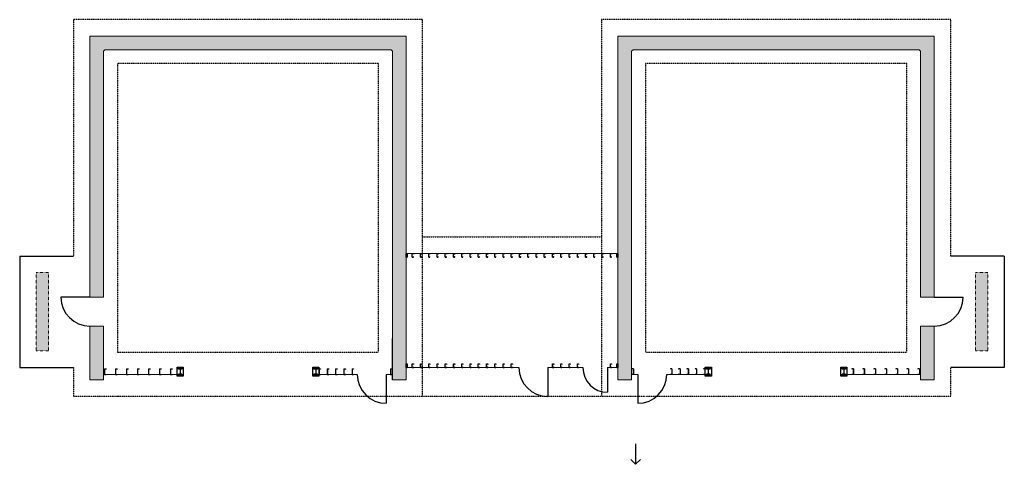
# Model space of a CAD drawing. Header units: inches. Extents: x 22382 to 26944, y -81 to 2184.
# Tile 2 of 2: x 25512 to 26944, y -81 to 566. Entities that reach past the tile are written whole.
import ezdxf

# ---------------------------------------------------------------- set-up
doc = ezdxf.new("R2010")
doc.units = ezdxf.units.IN
doc.header["$MEASUREMENT"] = 0
doc.linetypes.add('Dash', pattern=[0.25, 0.125, -0.125])
doc.linetypes.add('Hidden 1_8_', pattern=[0.1875, 0.125, -0.0625])
for name, color, linetype, lineweight in [('A-WALL-FULL-INTR', 3, 'Continuous', 13), ('FLOOR', 130, 'Hidden 1_8_', 25), ('SDTL', 6, 'Continuous', 25)]:
    doc.layers.add(name, color=color, linetype=linetype, lineweight=lineweight)

msp = doc.modelspace()

# ---------------------------------------------------------------- hatches: boundary and pattern name
at = {"layer": 'SDTL'}
h = msp.add_hatch(dxfattribs=at)
h.set_pattern_fill('AR-CONC', color=256, scale=2.5)
h.set_pattern_definition([(50, (3127.972, 0), (17.931505, -1.568803), [1.875, -20.625]), (355, (3127.972, 0), (-3.468783, 18.804803), [1.5, -16.5]), (100.451444, (3129.466, -0.13), (14.462721, 17.236), [1.593505, -17.528553]), (46.1842, (3127.972, 5), (26.681033, -4.137982), [2.8125, -30.9375]), (96.63564, (3130.195, 4.655), (23.36655, 24.352965), [2.39026, -26.292844]), (351.18416, (3127.972, 5), (23.36655, 24.352965), [2.25, -24.75]), (21, (3130.472, 3.75), (14.922676, -10.065472), [1.875, -20.625]), (326, (3130.472, 3.75), (6.082883, 18.128751), [1.5, -16.5]), (71.451445, (3131.716, 2.911), (21.00556, 8.063279), [1.593505, -17.528553]), (37.5, (3127.972, 0), (0.3039964, 8.3223463), [0, -16.3, 0, -16.75, 0, -16.5625]), (7.5, (3127.972, 0), (6.5767384, 9.8602928), [0, -9.55, 0, -15.925, 0, -6.3125]), (327.5, (3122.397, 0), (13.3455609, -0.5638718), [0, -6.25, 0, -19.5, 0, -25.875]), (317.5, (3119.897, 0), (14.579654, 2.5026246), [0, -8.125, 0, -12.95, 0, -18.375])])
h.paths.add_polyline_path([(25634, 120.3), (25614, 120.3), (25614, 42.3), (25634, 42.3)])
h.paths.add_polyline_path([(25614, 162.3), (25634, 162.3), (25634, 520.3), (25636, 522.3), (26052, 522.3), (26054, 520.3), (26054, 42.3), (26074, 42.3), (26074, 542.3), (25614, 542.3)])
h.paths.add_polyline_path([(26842, 120.3), (26822, 120.3), (26822, 42.3), (26842, 42.3)])
h.paths.add_polyline_path([(26822, 162.3), (26842, 162.3), (26842, 542.3), (26382, 542.3), (26382, 42.3), (26402, 42.3), (26402, 520.3), (26404, 522.3), (26820, 522.3), (26822, 520.3)])
h = msp.add_hatch(dxfattribs=at)
h.set_pattern_fill('AR-CONC', color=256, scale=2.5)
h.set_pattern_definition([(50, (0, 0), (17.9315046, -1.568803), [1.875, -20.625]), (355, (0, 0), (-3.468783, 18.804803), [1.5, -16.5]), (100.451444, (1.494, -0.13), (14.462721, 17.236), [1.593505, -17.528553]), (46.1842, (0, 5), (26.681033, -4.137982), [2.8125, -30.9375]), (96.63564, (2.223, 4.655), (23.366549, 24.352965), [2.390259, -26.292844]), (351.18416, (0, 5), (23.36655, 24.352965), [2.25, -24.75]), (21, (2.5, 3.75), (14.922676, -10.065472), [1.875, -20.625]), (326, (2.5, 3.75), (6.082883, 18.128751), [1.5, -16.5]), (71.451445, (3.744, 2.911), (21.005559, 8.063279), [1.593505, -17.528553]), (37.5, (0, 0), (0.3039964, 8.3223463), [0, -16.3, 0, -16.75, 0, -16.5625]), (7.5, (0, 0), (6.5767384, 9.8602928), [0, -9.55, 0, -15.925, 0, -6.3125]), (327.5, (-5.575, 0), (13.3455609, -0.5638718), [0, -6.25, 0, -19.5, 0, -25.875]), (317.5, (-8.075, 0), (14.579654, 2.5026246), [0, -8.125, 0, -12.95, 0, -18.375])])
h.paths.add_polyline_path([(25554, 198.3), (25536, 198.3), (25536, 84.3), (25554, 84.3)])
h.paths.add_polyline_path([(26920, 198.3), (26902, 198.3), (26902, 84.3), (26920, 84.3)])

# ---------------------------------------------------------------- linework, layer by layer
at = {"layer": 'A-WALL-FULL-INTR'}
for p, q in [((25614, 542.3), (25614, 162.3)), ((26074, 542.3), (25614, 542.3)), ((26074, 42.3), (26074, 542.3)), ((26382, 542.3), (26382, 42.3)), ((26842, 542.3), (26382, 542.3)), ((26842, 162.3), (26842, 542.3)), ((25636, 522.3), (25634, 520.3)), ((25634, 520.3), (25634, 162.3)), ((26052, 522.3), (25636, 522.3)), ((26052, 522.3), (26054, 520.3)), ((26054, 42.3), (26054, 520.3)), ((26404, 522.3), (26402, 520.3)), ((26402, 520.3), (26402, 42.3)), ((26820, 522.3), (26404, 522.3)), ((26820, 522.3), (26822, 520.3)), ((26822, 162.3), (26822, 520.3)), ((26074, 226), (26382, 226)), ((25634, 162.3), (25614, 162.3)), ((26822, 162.3), (26842, 162.3)), ((25614, 120.3), (25614, 42.3)), ((25634, 120.3), (25614, 120.3)), ((25634, 120.3), (25634, 42.3)), ((26822, 42.3), (26822, 120.3)), ((26822, 120.3), (26842, 120.3)), ((26842, 42.3), (26842, 120.3)), ((26074, 60), (26238, 60)), ((26280, 60), (26331, 60)), ((26367, 60), (26382, 60)), ((25634, 50), (25748, 50)), ((25940, 50), (26003, 50)), ((26045, 50), (26054, 50)), ((26411, 50), (26402, 50)), ((26516, 50), (26453, 50)), ((26822, 50), (26708, 50)), ((25614, 42.3), (25634, 42.3)), ((26054, 42.3), (26074, 42.3)), ((26382, 42.3), (26402, 42.3)), ((26842, 42.3), (26822, 42.3))]:
    msp.add_line(p, q, dxfattribs=at)
at = {"layer": 'A-WALL-FULL-INTR', "linetype": 'Dash'}
for p, q in [((25536, 198.3), (25536, 84.3)), ((25554, 198.3), (25536, 198.3)), ((25554, 198.3), (25554, 84.3)), ((26902, 198.3), (26902, 84.3)), ((26902, 198.3), (26920, 198.3)), ((26920, 198.3), (26920, 84.3)), ((25554, 84.3), (25536, 84.3)), ((26902, 84.3), (26920, 84.3))]:
    msp.add_line(p, q, dxfattribs=at)
at = {"layer": 'FLOOR'}
for p, q in [((25590, 566.3), (25590, 222.3)), ((26098, 566.3), (25590, 566.3)), ((26098, 18.3), (26098, 566.3)), ((26358, 566.3), (26358, 18.3)), ((26866, 566.3), (26358, 566.3)), ((26866, 222.3), (26866, 566.3)), ((25654, 502.3), (25654, 82.3)), ((26034, 502.3), (25654, 502.3)), ((26034, 82.3), (26034, 502.3)), ((26422, 502.3), (26422, 82.3)), ((26802, 502.3), (26422, 502.3)), ((26802, 82.3), (26802, 502.3)), ((26098, 250), (26358, 250)), ((25654, 82.3), (26034, 82.3)), ((26422, 82.3), (26802, 82.3)), ((25590, 60.3), (25590, 18.3)), ((26866, 18.3), (26866, 60.3)), ((25590, 18.3), (25654, 18.3)), ((25654, 18.3), (26034, 18.3)), ((26034, 18.3), (26358, 18.3)), ((26358, 18.3), (26422, 18.3)), ((26422, 18.3), (26802, 18.3)), ((26802, 18.3), (26866, 18.3))]:
    msp.add_line(p, q, dxfattribs=at)
at = {"layer": 'FLOOR', "linetype": 'Continuous'}
for p, q in [((25512, 222.3), (25512, 60.3)), ((25512, 222.3), (25590, 222.3)), ((26944, 222.3), (26866, 222.3)), ((26944, 222.3), (26944, 60.3)), ((25512, 60.3), (25590, 60.3)), ((26944, 60.3), (26866, 60.3))]:
    msp.add_line(p, q, dxfattribs=at)
at = {"layer": 'SDTL'}
for p, q in [((26074, 220.5), (26074, 226)), ((26074, 226), (26075.6, 226)), ((26074, 220.6), (26074, 225.9)), ((26074, 225.9), (26075.5, 225.9)), ((26074, 220.6), (26075.5, 220.6)), ((26074, 220.5), (26075.6, 220.5)), ((26075.5, 225.9), (26075.5, 220.6)), ((26075.6, 226), (26075.6, 220.5)), ((26083, 220.5), (26083, 226)), ((26083, 226), (26084.6, 226)), ((26083, 220.6), (26083, 225.9)), ((26083, 225.9), (26084.5, 225.9)), ((26083, 220.6), (26084.5, 220.6)), ((26083, 220.5), (26084.6, 220.5)), ((26084.5, 225.9), (26084.5, 225)), ((26084.5, 225), (26084.6, 225)), ((26084.5, 220.6), (26084.5, 221.5)), ((26084.5, 221.5), (26084.6, 221.5)), ((26084.6, 226), (26084.6, 225)), ((26084.6, 220.5), (26084.6, 221.5)), ((26095, 220.5), (26095, 226)), ((26095, 226), (26096.6, 226)), ((26095, 220.6), (26095, 225.9)), ((26095, 225.9), (26096.5, 225.9)), ((26095, 220.6), (26096.5, 220.6)), ((26095, 220.5), (26096.6, 220.5)), ((26096.5, 225.9), (26096.5, 225)), ((26096.5, 225), (26096.6, 225)), ((26096.5, 220.6), (26096.5, 221.5)), ((26096.5, 221.5), (26096.6, 221.5)), ((26096.6, 226), (26096.6, 225)), ((26096.6, 220.5), (26096.6, 221.5)), ((26107, 220.5), (26107, 226)), ((26107, 226), (26108.6, 226)), ((26107, 220.6), (26107, 225.9)), ((26107, 225.9), (26108.5, 225.9)), ((26107, 220.6), (26108.5, 220.6)), ((26107, 220.5), (26108.6, 220.5)), ((26108.5, 225.9), (26108.5, 225)), ((26108.5, 225), (26108.6, 225)), ((26108.5, 220.6), (26108.5, 221.5)), ((26108.5, 221.5), (26108.6, 221.5)), ((26108.6, 226), (26108.6, 225)), ((26108.6, 220.5), (26108.6, 221.5)), ((26119, 220.5), (26119, 226)), ((26119, 226), (26120.6, 226)), ((26119, 220.6), (26119, 225.9)), ((26119, 225.9), (26120.5, 225.9)), ((26119, 220.6), (26120.5, 220.6)), ((26119, 220.5), (26120.6, 220.5)), ((26120.5, 225.9), (26120.5, 225)), ((26120.5, 225), (26120.6, 225)), ((26120.5, 220.6), (26120.5, 221.5)), ((26120.5, 221.5), (26120.6, 221.5)), ((26120.6, 226), (26120.6, 225)), ((26120.6, 220.5), (26120.6, 221.5)), ((26131, 220.5), (26131, 226)), ((26131, 226), (26132.6, 226)), ((26131, 220.6), (26131, 225.9)), ((26131, 225.9), (26132.5, 225.9)), ((26131, 220.6), (26132.5, 220.6)), ((26131, 220.5), (26132.6, 220.5)), ((26132.5, 225.9), (26132.5, 225)), ((26132.5, 225), (26132.6, 225)), ((26132.5, 220.6), (26132.5, 221.5)), ((26132.5, 221.5), (26132.6, 221.5)), ((26132.6, 226), (26132.6, 225)), ((26132.6, 220.5), (26132.6, 221.5)), ((26143, 220.5), (26143, 226)), ((26143, 226), (26144.6, 226)), ((26143, 220.6), (26143, 225.9)), ((26143, 225.9), (26144.5, 225.9)), ((26143, 220.6), (26144.5, 220.6)), ((26143, 220.5), (26144.6, 220.5)), ((26144.5, 225.9), (26144.5, 225)), ((26144.5, 225), (26144.6, 225)), ((26144.5, 220.6), (26144.5, 221.5)), ((26144.5, 221.5), (26144.6, 221.5)), ((26144.6, 226), (26144.6, 225)), ((26144.6, 220.5), (26144.6, 221.5)), ((26155, 220.5), (26155, 226)), ((26155, 226), (26156.6, 226)), ((26155, 220.6), (26155, 225.9)), ((26155, 225.9), (26156.5, 225.9)), ((26155, 220.6), (26156.5, 220.6)), ((26155, 220.5), (26156.6, 220.5)), ((26156.5, 225.9), (26156.5, 225)), ((26156.5, 225), (26156.6, 225)), ((26156.5, 220.6), (26156.5, 221.5)), ((26156.5, 221.5), (26156.6, 221.5)), ((26156.6, 226), (26156.6, 225)), ((26156.6, 220.5), (26156.6, 221.5)), ((26167, 220.5), (26167, 226)), ((26167, 226), (26168.6, 226)), ((26167, 220.6), (26167, 225.9)), ((26167, 225.9), (26168.5, 225.9)), ((26167, 220.6), (26168.5, 220.6)), ((26167, 220.5), (26168.6, 220.5)), ((26168.5, 225.9), (26168.5, 225)), ((26168.5, 225), (26168.6, 225)), ((26168.5, 220.6), (26168.5, 221.5)), ((26168.5, 221.5), (26168.6, 221.5)), ((26168.6, 226), (26168.6, 225)), ((26168.6, 220.5), (26168.6, 221.5)), ((26179, 220.5), (26179, 226)), ((26179, 226), (26180.6, 226)), ((26179, 220.6), (26179, 225.9)), ((26179, 225.9), (26180.5, 225.9)), ((26179, 220.6), (26180.5, 220.6)), ((26179, 220.5), (26180.6, 220.5)), ((26180.5, 225.9), (26180.5, 225)), ((26180.5, 225), (26180.6, 225)), ((26180.5, 220.6), (26180.5, 221.5)), ((26180.5, 221.5), (26180.6, 221.5)), ((26180.6, 226), (26180.6, 225)), ((26180.6, 220.5), (26180.6, 221.5)), ((26191, 220.5), (26191, 226)), ((26191, 226), (26192.6, 226)), ((26191, 220.6), (26191, 225.9)), ((26191, 225.9), (26192.5, 225.9)), ((26191, 220.6), (26192.5, 220.6)), ((26191, 220.5), (26192.6, 220.5)), ((26192.5, 225.9), (26192.5, 225)), ((26192.5, 225), (26192.6, 225)), ((26192.5, 220.6), (26192.5, 221.5)), ((26192.5, 221.5), (26192.6, 221.5)), ((26192.6, 226), (26192.6, 225)), ((26192.6, 220.5), (26192.6, 221.5)), ((26203, 220.5), (26203, 226)), ((26203, 226), (26204.6, 226)), ((26203, 220.6), (26203, 225.9)), ((26203, 225.9), (26204.5, 225.9)), ((26203, 220.6), (26204.5, 220.6)), ((26203, 220.5), (26204.6, 220.5)), ((26204.5, 225.9), (26204.5, 225)), ((26204.5, 225), (26204.6, 225)), ((26204.5, 220.6), (26204.5, 221.5)), ((26204.5, 221.5), (26204.6, 221.5)), ((26204.6, 226), (26204.6, 225)), ((26204.6, 220.5), (26204.6, 221.5)), ((26215, 220.5), (26215, 226)), ((26215, 226), (26216.6, 226)), ((26215, 220.6), (26215, 225.9)), ((26215, 225.9), (26216.5, 225.9)), ((26215, 220.6), (26216.5, 220.6)), ((26215, 220.5), (26216.6, 220.5)), ((26216.5, 225.9), (26216.5, 225)), ((26216.5, 225), (26216.6, 225)), ((26216.5, 220.6), (26216.5, 221.5)), ((26216.5, 221.5), (26216.6, 221.5)), ((26216.6, 226), (26216.6, 225)), ((26216.6, 220.5), (26216.6, 221.5)), ((26227, 220.5), (26227, 226)), ((26227, 226), (26228.6, 226)), ((26227, 220.6), (26227, 225.9)), ((26227, 225.9), (26228.5, 225.9)), ((26227, 220.6), (26228.5, 220.6)), ((26227, 220.5), (26228.6, 220.5)), ((26228.5, 225.9), (26228.5, 225)), ((26228.5, 225), (26228.6, 225)), ((26228.5, 220.6), (26228.5, 221.5)), ((26228.5, 221.5), (26228.6, 221.5)), ((26228.6, 226), (26228.6, 225)), ((26228.6, 220.5), (26228.6, 221.5)), ((26239, 220.5), (26239, 226)), ((26239, 226), (26240.6, 226)), ((26239, 220.6), (26239, 225.9)), ((26239, 225.9), (26240.5, 225.9)), ((26239, 220.6), (26240.5, 220.6)), ((26239, 220.5), (26240.6, 220.5)), ((26240.5, 225.9), (26240.5, 225)), ((26240.5, 225), (26240.6, 225)), ((26240.5, 220.6), (26240.5, 221.5)), ((26240.5, 221.5), (26240.6, 221.5)), ((26240.6, 226), (26240.6, 225)), ((26240.6, 220.5), (26240.6, 221.5)), ((26251, 220.5), (26251, 226)), ((26251, 226), (26252.6, 226)), ((26251, 220.6), (26251, 225.9)), ((26251, 225.9), (26252.5, 225.9)), ((26251, 220.6), (26252.5, 220.6)), ((26251, 220.5), (26252.6, 220.5)), ((26252.5, 225.9), (26252.5, 225)), ((26252.5, 225), (26252.6, 225)), ((26252.5, 220.6), (26252.5, 221.5)), ((26252.5, 221.5), (26252.6, 221.5)), ((26252.6, 226), (26252.6, 225)), ((26252.6, 220.5), (26252.6, 221.5)), ((26263, 220.5), (26263, 226)), ((26263, 226), (26264.6, 226)), ((26263, 220.6), (26263, 225.9)), ((26263, 225.9), (26264.5, 225.9)), ((26263, 220.6), (26264.5, 220.6)), ((26263, 220.5), (26264.6, 220.5)), ((26264.5, 225.9), (26264.5, 225)), ((26264.5, 225), (26264.6, 225)), ((26264.5, 220.6), (26264.5, 221.5)), ((26264.5, 221.5), (26264.6, 221.5)), ((26264.6, 226), (26264.6, 225)), ((26264.6, 220.5), (26264.6, 221.5)), ((26275, 220.5), (26275, 226)), ((26275, 226), (26276.6, 226)), ((26275, 220.6), (26275, 225.9)), ((26275, 225.9), (26276.5, 225.9)), ((26275, 220.6), (26276.5, 220.6)), ((26275, 220.5), (26276.6, 220.5)), ((26276.5, 225.9), (26276.5, 225)), ((26276.5, 225), (26276.6, 225)), ((26276.5, 220.6), (26276.5, 221.5)), ((26276.5, 221.5), (26276.6, 221.5)), ((26276.6, 226), (26276.6, 225)), ((26276.6, 220.5), (26276.6, 221.5)), ((26287, 220.5), (26287, 226)), ((26287, 226), (26288.6, 226)), ((26287, 220.6), (26287, 225.9)), ((26287, 225.9), (26288.5, 225.9)), ((26287, 220.6), (26288.5, 220.6)), ((26287, 220.5), (26288.6, 220.5)), ((26288.5, 225.9), (26288.5, 225)), ((26288.5, 225), (26288.6, 225)), ((26288.5, 220.6), (26288.5, 221.5)), ((26288.5, 221.5), (26288.6, 221.5)), ((26288.6, 226), (26288.6, 225)), ((26288.6, 220.5), (26288.6, 221.5)), ((26299, 220.5), (26299, 226)), ((26299, 226), (26300.6, 226)), ((26299, 220.6), (26299, 225.9)), ((26299, 225.9), (26300.5, 225.9)), ((26299, 220.6), (26300.5, 220.6)), ((26299, 220.5), (26300.6, 220.5)), ((26300.5, 225.9), (26300.5, 225)), ((26300.5, 225), (26300.6, 225)), ((26300.5, 220.6), (26300.5, 221.5)), ((26300.5, 221.5), (26300.6, 221.5)), ((26300.6, 226), (26300.6, 225)), ((26300.6, 220.5), (26300.6, 221.5)), ((26311, 220.5), (26311, 226)), ((26311, 226), (26312.6, 226)), ((26311, 220.6), (26311, 225.9)), ((26311, 225.9), (26312.5, 225.9)), ((26311, 220.6), (26312.5, 220.6)), ((26311, 220.5), (26312.6, 220.5)), ((26312.5, 225.9), (26312.5, 225)), ((26312.5, 225), (26312.6, 225)), ((26312.5, 220.6), (26312.5, 221.5)), ((26312.5, 221.5), (26312.6, 221.5)), ((26312.6, 226), (26312.6, 225)), ((26312.6, 220.5), (26312.6, 221.5)), ((26323, 220.5), (26323, 226)), ((26323, 226), (26324.6, 226)), ((26323, 220.6), (26323, 225.9)), ((26323, 225.9), (26324.5, 225.9)), ((26323, 220.6), (26324.5, 220.6)), ((26323, 220.5), (26324.6, 220.5)), ((26324.5, 225.9), (26324.5, 225)), ((26324.5, 225), (26324.6, 225)), ((26324.5, 220.6), (26324.5, 221.5)), ((26324.5, 221.5), (26324.6, 221.5)), ((26324.6, 226), (26324.6, 225)), ((26324.6, 220.5), (26324.6, 221.5)), ((26335, 220.5), (26335, 226)), ((26335, 226), (26336.6, 226)), ((26335, 220.6), (26335, 225.9)), ((26335, 225.9), (26336.5, 225.9)), ((26335, 220.6), (26336.5, 220.6)), ((26335, 220.5), (26336.6, 220.5)), ((26336.5, 225.9), (26336.5, 225)), ((26336.5, 225), (26336.6, 225)), ((26336.5, 220.6), (26336.5, 221.5)), ((26336.5, 221.5), (26336.6, 221.5)), ((26336.6, 226), (26336.6, 225)), ((26336.6, 220.5), (26336.6, 221.5)), ((26347, 220.5), (26347, 226)), ((26347, 226), (26348.6, 226)), ((26347, 220.6), (26347, 225.9)), ((26347, 225.9), (26348.5, 225.9)), ((26347, 220.6), (26348.5, 220.6)), ((26347, 220.5), (26348.6, 220.5)), ((26348.5, 225.9), (26348.5, 225)), ((26348.5, 225), (26348.6, 225)), ((26348.5, 220.6), (26348.5, 221.5)), ((26348.5, 221.5), (26348.6, 221.5)), ((26348.6, 226), (26348.6, 225)), ((26348.6, 220.5), (26348.6, 221.5)), ((26359, 220.5), (26359, 226)), ((26359, 226), (26360.6, 226)), ((26359, 220.6), (26359, 225.9)), ((26359, 225.9), (26360.5, 225.9)), ((26359, 220.6), (26360.5, 220.6)), ((26359, 220.5), (26360.6, 220.5)), ((26360.5, 225.9), (26360.5, 225)), ((26360.5, 225), (26360.6, 225)), ((26360.5, 220.6), (26360.5, 221.5)), ((26360.5, 221.5), (26360.6, 221.5)), ((26360.6, 226), (26360.6, 225)), ((26360.6, 220.5), (26360.6, 221.5)), ((26371, 220.5), (26371, 226)), ((26371, 226), (26372.6, 226)), ((26371, 220.6), (26371, 225.9)), ((26371, 225.9), (26372.5, 225.9)), ((26371, 220.6), (26372.5, 220.6)), ((26371, 220.5), (26372.6, 220.5)), ((26372.5, 225.9), (26372.5, 225)), ((26372.5, 225), (26372.6, 225)), ((26372.5, 220.6), (26372.5, 221.5)), ((26372.5, 221.5), (26372.6, 221.5)), ((26372.6, 226), (26372.6, 225)), ((26372.6, 220.5), (26372.6, 221.5)), ((26380.4, 220.5), (26380.4, 226)), ((26380.4, 226), (26382, 226)), ((26380.4, 220.6), (26380.4, 225.9)), ((26380.4, 225.9), (26381.9, 225.9)), ((26380.4, 220.6), (26381.9, 220.6)), ((26380.4, 220.5), (26382, 220.5)), ((26381.9, 225.9), (26381.9, 220.6)), ((26382, 226), (26382, 220.5)), ((25614, 162.3), (25572, 162.3)), ((26842, 162.3), (26884, 162.3)), ((26054, 42.3), (26054, 102.3)), ((25635.4, 58.3), (25635.4, 50)), ((25635.4, 58.3), (25637.6, 58.3)), ((25635.5, 58.1), (25635.5, 50.1)), ((25635.5, 58.1), (25637.5, 58.1)), ((25637.5, 58.1), (25637.5, 57.6)), ((25637.5, 57.6), (25637.6, 57.6)), ((25637.6, 58.3), (25637.6, 57.6)), ((25651.4, 58.3), (25651.4, 50)), ((25651.4, 58.3), (25653.6, 58.3)), ((25651.5, 58.1), (25651.5, 50.1)), ((25651.5, 58.1), (25653.5, 58.1)), ((25653.5, 58.1), (25653.5, 57.6)), ((25653.5, 57.6), (25653.6, 57.6)), ((25653.6, 58.3), (25653.6, 57.6)), ((25667.4, 58.3), (25667.4, 50)), ((25667.4, 58.3), (25669.6, 58.3)), ((25667.5, 58.1), (25667.5, 50.1)), ((25667.5, 58.1), (25669.5, 58.1)), ((25669.5, 58.1), (25669.5, 57.6)), ((25669.5, 57.6), (25669.6, 57.6)), ((25669.6, 58.3), (25669.6, 57.6)), ((25683.4, 58.3), (25683.4, 50)), ((25683.4, 58.3), (25685.6, 58.3)), ((25683.5, 58.1), (25683.5, 50.1)), ((25683.5, 58.1), (25685.5, 58.1)), ((25685.5, 58.1), (25685.5, 57.6)), ((25685.5, 57.6), (25685.6, 57.6)), ((25685.6, 58.3), (25685.6, 57.6)), ((25699.4, 58.3), (25699.4, 50)), ((25699.4, 58.3), (25701.6, 58.3)), ((25699.5, 58.1), (25699.5, 50.1)), ((25699.5, 58.1), (25701.5, 58.1)), ((25701.5, 58.1), (25701.5, 57.6)), ((25701.5, 57.6), (25701.6, 57.6)), ((25701.6, 58.3), (25701.6, 57.6)), ((25715.4, 58.3), (25715.4, 50)), ((25715.4, 58.3), (25717.6, 58.3)), ((25715.5, 58.1), (25715.5, 50.1)), ((25715.5, 58.1), (25717.5, 58.1)), ((25717.5, 58.1), (25717.5, 57.6)), ((25717.5, 57.6), (25717.6, 57.6)), ((25717.6, 58.3), (25717.6, 57.6)), ((25731.4, 58.3), (25731.4, 50)), ((25731.4, 58.3), (25733.6, 58.3)), ((25731.5, 58.1), (25731.5, 50.1)), ((25731.5, 58.1), (25733.5, 58.1)), ((25733.5, 58.1), (25733.5, 57.6)), ((25733.5, 57.6), (25733.6, 57.6)), ((25733.6, 58.3), (25733.6, 57.6)), ((25740.9, 60.6), (25749.9, 60.6)), ((25740.9, 47.6), (25740.9, 60.6)), ((25748, 58.1), (25742.7, 58.1)), ((25742.7, 57.8), (25742.7, 58.1)), ((25745.2, 57.8), (25742.7, 57.8)), ((25745.2, 57.8), (25745.2, 50.3)), ((25748, 57.8), (25745.5, 57.8)), ((25745.5, 57.8), (25745.5, 50.3)), ((25748, 58.1), (25748, 57.8)), ((25749.9, 60.6), (25749.9, 47.6)), ((25938.1, 60.6), (25947.1, 60.6)), ((25938.1, 47.6), (25938.1, 60.6)), ((25945.2, 58.1), (25940, 58.1)), ((25940, 57.8), (25940, 58.1)), ((25942.5, 57.8), (25940, 57.8)), ((25942.5, 57.8), (25942.5, 50.3)), ((25945.2, 57.8), (25942.7, 57.8)), ((25942.7, 57.8), (25942.7, 50.3)), ((25945.2, 58.1), (25945.2, 57.8)), ((25947.1, 60.6), (25947.1, 47.6)), ((25947.4, 58.3), (25947.4, 50)), ((25947.4, 58.3), (25949.6, 58.3)), ((25947.5, 58.1), (25947.5, 50.1)), ((25947.5, 58.1), (25949.5, 58.1)), ((25949.5, 58.1), (25949.5, 57.6)), ((25949.5, 57.6), (25949.6, 57.6)), ((25949.6, 58.3), (25949.6, 57.6)), ((25959.4, 58.3), (25959.4, 50)), ((25959.4, 58.3), (25961.6, 58.3)), ((25959.5, 58.1), (25959.5, 50.1)), ((25959.5, 58.1), (25961.5, 58.1)), ((25961.5, 58.1), (25961.5, 57.6)), ((25961.5, 57.6), (25961.6, 57.6)), ((25961.6, 58.3), (25961.6, 57.6)), ((25971.4, 58.3), (25971.4, 50)), ((25971.4, 58.3), (25973.6, 58.3)), ((25971.5, 58.1), (25971.5, 50.1)), ((25971.5, 58.1), (25973.5, 58.1)), ((25973.5, 58.1), (25973.5, 57.6)), ((25973.5, 57.6), (25973.6, 57.6)), ((25973.6, 58.3), (25973.6, 57.6)), ((25983.4, 58.3), (25983.4, 50)), ((25983.4, 58.3), (25985.6, 58.3)), ((25983.5, 58.1), (25983.5, 50.1)), ((25983.5, 58.1), (25985.5, 58.1)), ((25985.5, 58.1), (25985.5, 57.6)), ((25985.5, 57.6), (25985.6, 57.6)), ((25985.6, 58.3), (25985.6, 57.6)), ((25995.4, 58.3), (25995.4, 50)), ((25995.4, 58.3), (25997.6, 58.3)), ((25995.5, 58.1), (25995.5, 50.1)), ((25995.5, 58.1), (25997.5, 58.1)), ((25997.5, 58.1), (25997.5, 57.6)), ((25997.5, 57.6), (25997.6, 57.6)), ((25997.6, 58.3), (25997.6, 57.6)), ((26051.4, 58.3), (26051.4, 50)), ((26051.4, 58.3), (26053.6, 58.3)), ((26051.5, 58.1), (26051.5, 50.1)), ((26051.5, 58.1), (26053.5, 58.1)), ((26053.5, 58.1), (26053.5, 57.6)), ((26053.5, 57.6), (26053.6, 57.6)), ((26053.6, 58.3), (26053.6, 57.6)), ((26074, 60), (26074, 65.5)), ((26074, 65.5), (26075.6, 65.5)), ((26074, 60.1), (26074, 65.5)), ((26074, 65.5), (26075.5, 65.5)), ((26074, 60.1), (26075.5, 60.1)), ((26074, 60), (26075.6, 60)), ((26075.5, 65.5), (26075.5, 60.1)), ((26075.6, 65.5), (26075.6, 60)), ((26083, 60), (26083, 65.5)), ((26083, 65.5), (26084.6, 65.5)), ((26083, 65.5), (26084.5, 65.5)), ((26083, 60.1), (26083, 65.5)), ((26083, 60.1), (26084.5, 60.1)), ((26083, 60), (26084.6, 60)), ((26084.5, 65.5), (26084.5, 64.5)), ((26084.5, 64.5), (26084.6, 64.5)), ((26084.5, 60.1), (26084.5, 61)), ((26084.5, 61), (26084.6, 61)), ((26084.6, 65.5), (26084.6, 64.5)), ((26084.6, 60), (26084.6, 61)), ((26095, 60), (26095, 65.5)), ((26095, 60.1), (26095, 65.5)), ((26095, 65.5), (26096.6, 65.5)), ((26095, 65.5), (26096.5, 65.5)), ((26095, 60.1), (26096.5, 60.1)), ((26095, 60), (26096.6, 60)), ((26096.5, 65.5), (26096.5, 64.5)), ((26096.5, 64.5), (26096.6, 64.5)), ((26096.5, 60.1), (26096.5, 61)), ((26096.5, 61), (26096.6, 61)), ((26096.6, 65.5), (26096.6, 64.5)), ((26096.6, 60), (26096.6, 61)), ((26107, 60), (26107, 65.5)), ((26107, 60.1), (26107, 65.5)), ((26107, 65.5), (26108.6, 65.5)), ((26107, 65.5), (26108.5, 65.5)), ((26107, 60.1), (26108.5, 60.1)), ((26107, 60), (26108.6, 60)), ((26108.5, 65.5), (26108.5, 64.5)), ((26108.5, 64.5), (26108.6, 64.5)), ((26108.5, 60.1), (26108.5, 61)), ((26108.5, 61), (26108.6, 61)), ((26108.6, 65.5), (26108.6, 64.5)), ((26108.6, 60), (26108.6, 61)), ((26119, 60), (26119, 65.5)), ((26119, 60.1), (26119, 65.5)), ((26119, 65.5), (26120.6, 65.5)), ((26119, 65.5), (26120.5, 65.5)), ((26119, 60.1), (26120.5, 60.1)), ((26119, 60), (26120.6, 60)), ((26120.5, 65.5), (26120.5, 64.5)), ((26120.5, 64.5), (26120.6, 64.5)), ((26120.5, 60.1), (26120.5, 61)), ((26120.5, 61), (26120.6, 61)), ((26120.6, 65.5), (26120.6, 64.5)), ((26120.6, 60), (26120.6, 61)), ((26131, 60), (26131, 65.5)), ((26131, 60.1), (26131, 65.5)), ((26131, 65.5), (26132.6, 65.5)), ((26131, 65.5), (26132.5, 65.5)), ((26131, 60.1), (26132.5, 60.1)), ((26131, 60), (26132.6, 60)), ((26132.5, 65.5), (26132.5, 64.5)), ((26132.5, 64.5), (26132.6, 64.5)), ((26132.5, 60.1), (26132.5, 61)), ((26132.5, 61), (26132.6, 61)), ((26132.6, 65.5), (26132.6, 64.5)), ((26132.6, 60), (26132.6, 61)), ((26143, 60), (26143, 65.5)), ((26143, 60.1), (26143, 65.5)), ((26143, 65.5), (26144.6, 65.5)), ((26143, 65.5), (26144.5, 65.5)), ((26143, 60.1), (26144.5, 60.1)), ((26143, 60), (26144.6, 60)), ((26144.5, 65.5), (26144.5, 64.5)), ((26144.5, 64.5), (26144.6, 64.5)), ((26144.5, 60.1), (26144.5, 61)), ((26144.5, 61), (26144.6, 61)), ((26144.6, 65.5), (26144.6, 64.5)), ((26144.6, 60), (26144.6, 61)), ((26155, 60), (26155, 65.5)), ((26155, 60.1), (26155, 65.5)), ((26155, 65.5), (26156.6, 65.5)), ((26155, 65.5), (26156.5, 65.5)), ((26155, 60.1), (26156.5, 60.1)), ((26155, 60), (26156.6, 60)), ((26156.5, 65.5), (26156.5, 64.5)), ((26156.5, 64.5), (26156.6, 64.5)), ((26156.5, 60.1), (26156.5, 61)), ((26156.5, 61), (26156.6, 61)), ((26156.6, 65.5), (26156.6, 64.5)), ((26156.6, 60), (26156.6, 61)), ((26167, 60), (26167, 65.5)), ((26167, 60.1), (26167, 65.5)), ((26167, 65.5), (26168.6, 65.5)), ((26167, 65.5), (26168.5, 65.5)), ((26167, 60.1), (26168.5, 60.1)), ((26167, 60), (26168.6, 60)), ((26168.5, 65.5), (26168.5, 64.5)), ((26168.5, 64.5), (26168.6, 64.5)), ((26168.5, 60.1), (26168.5, 61)), ((26168.5, 61), (26168.6, 61)), ((26168.6, 65.5), (26168.6, 64.5)), ((26168.6, 60), (26168.6, 61)), ((26179, 60), (26179, 65.5)), ((26179, 60.1), (26179, 65.5)), ((26179, 65.5), (26180.6, 65.5)), ((26179, 65.5), (26180.5, 65.5)), ((26179, 60.1), (26180.5, 60.1)), ((26179, 60), (26180.6, 60)), ((26180.5, 65.5), (26180.5, 64.5)), ((26180.5, 64.5), (26180.6, 64.5)), ((26180.5, 60.1), (26180.5, 61)), ((26180.5, 61), (26180.6, 61)), ((26180.6, 65.5), (26180.6, 64.5)), ((26180.6, 60), (26180.6, 61)), ((26191, 60), (26191, 65.5)), ((26191, 60.1), (26191, 65.5)), ((26191, 65.5), (26192.6, 65.5)), ((26191, 65.5), (26192.5, 65.5)), ((26191, 60.1), (26192.5, 60.1)), ((26191, 60), (26192.6, 60)), ((26192.5, 65.5), (26192.5, 64.5)), ((26192.5, 64.5), (26192.6, 64.5)), ((26192.5, 60.1), (26192.5, 61)), ((26192.5, 61), (26192.6, 61)), ((26192.6, 65.5), (26192.6, 64.5)), ((26192.6, 60), (26192.6, 61)), ((26203, 60), (26203, 65.5)), ((26203, 60.1), (26203, 65.5)), ((26203, 65.5), (26204.6, 65.5)), ((26203, 65.5), (26204.5, 65.5)), ((26203, 60.1), (26204.5, 60.1)), ((26203, 60), (26204.6, 60)), ((26204.5, 65.5), (26204.5, 64.5)), ((26204.5, 64.5), (26204.6, 64.5)), ((26204.5, 60.1), (26204.5, 61)), ((26204.5, 61), (26204.6, 61)), ((26204.6, 65.5), (26204.6, 64.5)), ((26204.6, 60), (26204.6, 61)), ((26215, 60), (26215, 65.5)), ((26215, 60.1), (26215, 65.5)), ((26215, 65.5), (26216.6, 65.5)), ((26215, 65.5), (26216.5, 65.5)), ((26215, 60.1), (26216.5, 60.1)), ((26215, 60), (26216.6, 60)), ((26216.5, 65.5), (26216.5, 64.5)), ((26216.5, 64.5), (26216.6, 64.5)), ((26216.5, 60.1), (26216.5, 61)), ((26216.5, 61), (26216.6, 61)), ((26216.6, 65.5), (26216.6, 64.5)), ((26216.6, 60), (26216.6, 61)), ((26227, 60), (26227, 65.5)), ((26227, 60.1), (26227, 65.5)), ((26227, 65.5), (26228.6, 65.5)), ((26227, 65.5), (26228.5, 65.5)), ((26227, 60.1), (26228.5, 60.1)), ((26227, 60), (26228.6, 60)), ((26228.5, 65.5), (26228.5, 64.5)), ((26228.5, 64.5), (26228.6, 64.5)), ((26228.5, 60.1), (26228.5, 61)), ((26228.5, 61), (26228.6, 61)), ((26228.6, 65.5), (26228.6, 64.5)), ((26228.6, 60), (26228.6, 61)), ((26280, 60), (26280, 18)), ((26287, 60), (26287, 65.5)), ((26287, 60.1), (26287, 65.5)), ((26287, 65.5), (26288.6, 65.5)), ((26287, 65.5), (26288.5, 65.5)), ((26287, 60.1), (26288.5, 60.1)), ((26287, 60), (26288.6, 60)), ((26288.5, 65.5), (26288.5, 64.5)), ((26288.5, 64.5), (26288.6, 64.5)), ((26288.5, 60.1), (26288.5, 61)), ((26288.5, 61), (26288.6, 61)), ((26288.6, 65.5), (26288.6, 64.5)), ((26288.6, 60), (26288.6, 61)), ((26299, 60), (26299, 65.5)), ((26299, 60.1), (26299, 65.5)), ((26299, 65.5), (26300.6, 65.5)), ((26299, 65.5), (26300.5, 65.5)), ((26299, 60.1), (26300.5, 60.1)), ((26299, 60), (26300.6, 60)), ((26300.5, 65.5), (26300.5, 64.5)), ((26300.5, 64.5), (26300.6, 64.5)), ((26300.5, 60.1), (26300.5, 61)), ((26300.5, 61), (26300.6, 61)), ((26300.6, 65.5), (26300.6, 64.5)), ((26300.6, 60), (26300.6, 61)), ((26311, 60), (26311, 65.5)), ((26311, 60.1), (26311, 65.5)), ((26311, 65.5), (26312.6, 65.5)), ((26311, 65.5), (26312.5, 65.5)), ((26311, 60.1), (26312.5, 60.1)), ((26311, 60), (26312.6, 60)), ((26312.5, 65.5), (26312.5, 64.5)), ((26312.5, 64.5), (26312.6, 64.5)), ((26312.5, 60.1), (26312.5, 61)), ((26312.5, 61), (26312.6, 61)), ((26312.6, 65.5), (26312.6, 64.5)), ((26312.6, 60), (26312.6, 61)), ((26323, 60), (26323, 65.5)), ((26323, 60.1), (26323, 65.5)), ((26323, 65.5), (26324.6, 65.5)), ((26323, 65.5), (26324.5, 65.5)), ((26323, 60.1), (26324.5, 60.1)), ((26323, 60), (26324.6, 60)), ((26324.5, 65.5), (26324.5, 64.5)), ((26324.5, 64.5), (26324.6, 64.5)), ((26324.5, 60.1), (26324.5, 61)), ((26324.5, 61), (26324.6, 61)), ((26324.6, 65.5), (26324.6, 64.5)), ((26324.6, 60), (26324.6, 61)), ((26367, 60), (26367, 24)), ((26371, 60), (26371, 65.5)), ((26371, 60.1), (26371, 65.5)), ((26371, 65.5), (26372.6, 65.5)), ((26371, 65.5), (26372.5, 65.5)), ((26371, 60.1), (26372.5, 60.1)), ((26371, 60), (26372.6, 60)), ((26372.5, 65.5), (26372.5, 64.5)), ((26372.5, 64.5), (26372.6, 64.5)), ((26372.5, 60.1), (26372.5, 61)), ((26372.5, 61), (26372.6, 61)), ((26372.6, 65.5), (26372.6, 64.5)), ((26372.6, 60), (26372.6, 61)), ((26380.4, 60), (26380.4, 65.5)), ((26380.4, 60.1), (26380.4, 65.5)), ((26380.4, 65.5), (26382, 65.5)), ((26380.4, 65.5), (26381.9, 65.5)), ((26380.4, 60.1), (26381.9, 60.1)), ((26380.4, 60), (26382, 60)), ((26381.9, 65.5), (26381.9, 60.1)), ((26382, 65.5), (26382, 60)), ((26404.5, 58.3), (26402.3, 58.3)), ((26402.3, 58.3), (26402.3, 57.6)), ((26402.4, 57.6), (26402.3, 57.6)), ((26404.4, 58.1), (26402.4, 58.1)), ((26402.4, 58.1), (26402.4, 57.6)), ((26404.4, 58.1), (26404.4, 50.1)), ((26404.5, 58.3), (26404.5, 50)), ((26460.5, 58.3), (26458.3, 58.3)), ((26458.3, 58.3), (26458.3, 57.6)), ((26458.4, 57.6), (26458.3, 57.6)), ((26460.4, 58.1), (26458.4, 58.1)), ((26458.4, 58.1), (26458.4, 57.6)), ((26460.4, 58.1), (26460.4, 50.1)), ((26460.5, 58.3), (26460.5, 50)), ((26472.5, 58.3), (26470.3, 58.3)), ((26470.3, 58.3), (26470.3, 57.6)), ((26470.4, 57.6), (26470.3, 57.6)), ((26472.4, 58.1), (26470.4, 58.1)), ((26470.4, 58.1), (26470.4, 57.6)), ((26472.4, 58.1), (26472.4, 50.1)), ((26472.5, 58.3), (26472.5, 50)), ((26484.5, 58.3), (26482.3, 58.3)), ((26482.3, 58.3), (26482.3, 57.6)), ((26482.4, 57.6), (26482.3, 57.6)), ((26484.4, 58.1), (26482.4, 58.1)), ((26482.4, 58.1), (26482.4, 57.6)), ((26484.4, 58.1), (26484.4, 50.1)), ((26484.5, 58.3), (26484.5, 50)), ((26496.5, 58.3), (26494.3, 58.3)), ((26494.3, 58.3), (26494.3, 57.6)), ((26494.4, 57.6), (26494.3, 57.6)), ((26496.4, 58.1), (26494.4, 58.1)), ((26494.4, 58.1), (26494.4, 57.6)), ((26496.4, 58.1), (26496.4, 50.1)), ((26496.5, 58.3), (26496.5, 50)), ((26508.5, 58.3), (26506.3, 58.3)), ((26506.3, 58.3), (26506.3, 57.6)), ((26506.4, 57.6), (26506.3, 57.6)), ((26508.4, 58.1), (26506.4, 58.1)), ((26506.4, 58.1), (26506.4, 57.6)), ((26508.4, 58.1), (26508.4, 50.1)), ((26508.5, 58.3), (26508.5, 50)), ((26508.9, 60.6), (26517.9, 60.6)), ((26508.9, 47.6), (26508.9, 60.6)), ((26516, 58.1), (26510.7, 58.1)), ((26510.7, 57.8), (26510.7, 58.1)), ((26513.2, 57.8), (26510.7, 57.8)), ((26513.2, 57.8), (26513.2, 50.3)), ((26516, 57.8), (26513.5, 57.8)), ((26513.5, 57.8), (26513.5, 50.3)), ((26516, 58.1), (26516, 57.8)), ((26517.9, 60.6), (26517.9, 47.6)), ((26706.1, 60.6), (26715.1, 60.6)), ((26706.1, 47.6), (26706.1, 60.6)), ((26713.2, 58.1), (26708, 58.1)), ((26708, 57.8), (26708, 58.1)), ((26710.5, 57.8), (26708, 57.8)), ((26710.5, 57.8), (26710.5, 50.3)), ((26713.2, 57.8), (26710.7, 57.8)), ((26710.7, 57.8), (26710.7, 50.3)), ((26713.2, 58.1), (26713.2, 57.8)), ((26715.1, 60.6), (26715.1, 47.6)), ((26724.5, 58.3), (26722.3, 58.3)), ((26722.3, 58.3), (26722.3, 57.6)), ((26722.4, 57.6), (26722.3, 57.6)), ((26724.4, 58.1), (26722.4, 58.1)), ((26722.4, 58.1), (26722.4, 57.6)), ((26724.4, 58.1), (26724.4, 50.1)), ((26724.5, 58.3), (26724.5, 50)), ((26740.5, 58.3), (26738.3, 58.3)), ((26738.3, 58.3), (26738.3, 57.6)), ((26738.4, 57.6), (26738.3, 57.6)), ((26740.4, 58.1), (26738.4, 58.1)), ((26738.4, 58.1), (26738.4, 57.6)), ((26740.4, 58.1), (26740.4, 50.1)), ((26740.5, 58.3), (26740.5, 50)), ((26756.5, 58.3), (26754.3, 58.3)), ((26754.3, 58.3), (26754.3, 57.6)), ((26754.4, 57.6), (26754.3, 57.6)), ((26756.4, 58.1), (26754.4, 58.1)), ((26754.4, 58.1), (26754.4, 57.6)), ((26756.4, 58.1), (26756.4, 50.1)), ((26756.5, 58.3), (26756.5, 50)), ((26772.5, 58.3), (26770.3, 58.3)), ((26770.3, 58.3), (26770.3, 57.6)), ((26770.4, 57.6), (26770.3, 57.6)), ((26772.4, 58.1), (26770.4, 58.1)), ((26770.4, 58.1), (26770.4, 57.6)), ((26772.4, 58.1), (26772.4, 50.1)), ((26772.5, 58.3), (26772.5, 50)), ((26788.5, 58.3), (26786.3, 58.3)), ((26786.3, 58.3), (26786.3, 57.6)), ((26786.4, 57.6), (26786.3, 57.6)), ((26788.4, 58.1), (26786.4, 58.1)), ((26786.4, 58.1), (26786.4, 57.6)), ((26788.4, 58.1), (26788.4, 50.1)), ((26788.5, 58.3), (26788.5, 50)), ((26804.5, 58.3), (26802.3, 58.3)), ((26802.3, 58.3), (26802.3, 57.6)), ((26802.4, 57.6), (26802.3, 57.6)), ((26804.4, 58.1), (26802.4, 58.1)), ((26802.4, 58.1), (26802.4, 57.6)), ((26804.4, 58.1), (26804.4, 50.1)), ((26804.5, 58.3), (26804.5, 50)), ((26820.5, 58.3), (26818.3, 58.3)), ((26818.3, 58.3), (26818.3, 57.6)), ((26818.4, 57.6), (26818.3, 57.6)), ((26820.4, 58.1), (26818.4, 58.1)), ((26818.4, 58.1), (26818.4, 57.6)), ((26820.4, 58.1), (26820.4, 50.1)), ((26820.5, 58.3), (26820.5, 50)), ((25635.4, 50), (25637.6, 50)), ((25635.5, 50.1), (25637.5, 50.1)), ((25637.5, 50.1), (25637.5, 50.6)), ((25637.5, 50.6), (25637.6, 50.6)), ((25637.6, 50), (25637.6, 50.6)), ((25651.4, 50), (25653.6, 50)), ((25651.5, 50.1), (25653.5, 50.1)), ((25653.5, 50.1), (25653.5, 50.6)), ((25653.5, 50.6), (25653.6, 50.6)), ((25653.6, 50), (25653.6, 50.6)), ((25667.4, 50), (25669.6, 50)), ((25667.5, 50.1), (25669.5, 50.1)), ((25669.5, 50.1), (25669.5, 50.6)), ((25669.5, 50.6), (25669.6, 50.6)), ((25669.6, 50), (25669.6, 50.6)), ((25683.4, 50), (25685.6, 50)), ((25683.5, 50.1), (25685.5, 50.1)), ((25685.5, 50.1), (25685.5, 50.6)), ((25685.5, 50.6), (25685.6, 50.6)), ((25685.6, 50), (25685.6, 50.6)), ((25699.4, 50), (25701.6, 50)), ((25699.5, 50.1), (25701.5, 50.1)), ((25701.5, 50.1), (25701.5, 50.6)), ((25701.5, 50.6), (25701.6, 50.6)), ((25701.6, 50), (25701.6, 50.6)), ((25715.4, 50), (25717.6, 50)), ((25715.5, 50.1), (25717.5, 50.1)), ((25717.5, 50.1), (25717.5, 50.6)), ((25717.5, 50.6), (25717.6, 50.6)), ((25717.6, 50), (25717.6, 50.6)), ((25731.4, 50), (25733.6, 50)), ((25731.5, 50.1), (25733.5, 50.1)), ((25733.5, 50.1), (25733.5, 50.6)), ((25733.5, 50.6), (25733.6, 50.6)), ((25733.6, 50), (25733.6, 50.6)), ((25740.9, 47.6), (25740.9, 49.1)), ((25749.9, 47.6), (25740.9, 47.6)), ((25745.2, 50.3), (25742.7, 50.3)), ((25742.7, 50), (25742.7, 50.3)), ((25742.7, 50), (25748, 50)), ((25748, 50), (25742.7, 50)), ((25748, 50.3), (25745.5, 50.3)), ((25748, 50), (25748, 50.3)), ((25749.9, 47.6), (25749.9, 49.1)), ((25938.1, 47.6), (25938.1, 49.1)), ((25947.1, 47.6), (25938.1, 47.6)), ((25942.5, 50.3), (25940, 50.3)), ((25940, 50), (25940, 50.3)), ((25940, 50), (25945.2, 50)), ((25945.2, 50), (25940, 50)), ((25945.2, 50.3), (25942.7, 50.3)), ((25945.2, 50), (25945.2, 50.3)), ((25947.1, 47.6), (25947.1, 49.1)), ((25947.4, 50), (25949.6, 50)), ((25947.5, 50.1), (25949.5, 50.1)), ((25949.5, 50.1), (25949.5, 50.6)), ((25949.5, 50.6), (25949.6, 50.6)), ((25949.6, 50), (25949.6, 50.6)), ((25959.4, 50), (25961.6, 50)), ((25959.5, 50.1), (25961.5, 50.1)), ((25961.5, 50.1), (25961.5, 50.6)), ((25961.5, 50.6), (25961.6, 50.6)), ((25961.6, 50), (25961.6, 50.6)), ((25971.4, 50), (25973.6, 50)), ((25971.5, 50.1), (25973.5, 50.1)), ((25973.5, 50.1), (25973.5, 50.6)), ((25973.5, 50.6), (25973.6, 50.6)), ((25973.6, 50), (25973.6, 50.6)), ((25983.4, 50), (25985.6, 50)), ((25983.5, 50.1), (25985.5, 50.1)), ((25985.5, 50.1), (25985.5, 50.6)), ((25985.5, 50.6), (25985.6, 50.6)), ((25985.6, 50), (25985.6, 50.6)), ((25995.4, 50), (25997.6, 50)), ((25995.5, 50.1), (25997.5, 50.1)), ((25997.5, 50.1), (25997.5, 50.6)), ((25997.5, 50.6), (25997.6, 50.6)), ((25997.6, 50), (25997.6, 50.6)), ((26045, 50), (26045, 8)), ((26051.4, 50), (26053.6, 50)), ((26051.5, 50.1), (26053.5, 50.1)), ((26053.5, 50.1), (26053.5, 50.6)), ((26053.5, 50.6), (26053.6, 50.6)), ((26053.6, 50), (26053.6, 50.6)), ((26402.3, 50), (26402.3, 50.6)), ((26402.4, 50.6), (26402.3, 50.6)), ((26404.5, 50), (26402.3, 50)), ((26402.4, 50.1), (26402.4, 50.6)), ((26404.4, 50.1), (26402.4, 50.1)), ((26411, 50), (26411, 8)), ((26458.3, 50), (26458.3, 50.6)), ((26458.4, 50.6), (26458.3, 50.6)), ((26460.5, 50), (26458.3, 50)), ((26458.4, 50.1), (26458.4, 50.6)), ((26460.4, 50.1), (26458.4, 50.1)), ((26470.3, 50), (26470.3, 50.6)), ((26470.4, 50.6), (26470.3, 50.6)), ((26472.5, 50), (26470.3, 50)), ((26470.4, 50.1), (26470.4, 50.6)), ((26472.4, 50.1), (26470.4, 50.1)), ((26482.3, 50), (26482.3, 50.6)), ((26482.4, 50.6), (26482.3, 50.6)), ((26484.5, 50), (26482.3, 50)), ((26482.4, 50.1), (26482.4, 50.6)), ((26484.4, 50.1), (26482.4, 50.1)), ((26494.3, 50), (26494.3, 50.6)), ((26494.4, 50.6), (26494.3, 50.6)), ((26496.5, 50), (26494.3, 50)), ((26494.4, 50.1), (26494.4, 50.6)), ((26496.4, 50.1), (26494.4, 50.1)), ((26506.3, 50), (26506.3, 50.6)), ((26506.4, 50.6), (26506.3, 50.6)), ((26508.5, 50), (26506.3, 50)), ((26506.4, 50.1), (26506.4, 50.6)), ((26508.4, 50.1), (26506.4, 50.1)), ((26508.9, 47.6), (26508.9, 49.1)), ((26517.9, 47.6), (26508.9, 47.6)), ((26513.2, 50.3), (26510.7, 50.3)), ((26510.7, 50), (26510.7, 50.3)), ((26510.7, 50), (26516, 50)), ((26516, 50), (26510.7, 50)), ((26516, 50.3), (26513.5, 50.3)), ((26516, 50), (26516, 50.3)), ((26517.9, 47.6), (26517.9, 49.1)), ((26706.1, 47.6), (26706.1, 49.1)), ((26715.1, 47.6), (26706.1, 47.6)), ((26710.5, 50.3), (26708, 50.3)), ((26708, 50), (26708, 50.3)), ((26708, 50), (26713.2, 50)), ((26713.2, 50), (26708, 50)), ((26713.2, 50.3), (26710.7, 50.3)), ((26713.2, 50), (26713.2, 50.3)), ((26715.1, 47.6), (26715.1, 49.1)), ((26722.3, 50), (26722.3, 50.6)), ((26722.4, 50.6), (26722.3, 50.6)), ((26724.5, 50), (26722.3, 50)), ((26722.4, 50.1), (26722.4, 50.6)), ((26724.4, 50.1), (26722.4, 50.1)), ((26738.3, 50), (26738.3, 50.6)), ((26738.4, 50.6), (26738.3, 50.6)), ((26740.5, 50), (26738.3, 50)), ((26738.4, 50.1), (26738.4, 50.6)), ((26740.4, 50.1), (26738.4, 50.1)), ((26754.3, 50), (26754.3, 50.6)), ((26754.4, 50.6), (26754.3, 50.6)), ((26756.5, 50), (26754.3, 50)), ((26754.4, 50.1), (26754.4, 50.6)), ((26756.4, 50.1), (26754.4, 50.1)), ((26770.3, 50), (26770.3, 50.6)), ((26770.4, 50.6), (26770.3, 50.6)), ((26772.5, 50), (26770.3, 50)), ((26770.4, 50.1), (26770.4, 50.6)), ((26772.4, 50.1), (26770.4, 50.1)), ((26786.3, 50), (26786.3, 50.6)), ((26786.4, 50.6), (26786.3, 50.6)), ((26788.5, 50), (26786.3, 50)), ((26786.4, 50.1), (26786.4, 50.6)), ((26788.4, 50.1), (26786.4, 50.1)), ((26802.3, 50), (26802.3, 50.6)), ((26802.4, 50.6), (26802.3, 50.6)), ((26804.5, 50), (26802.3, 50)), ((26802.4, 50.1), (26802.4, 50.6)), ((26804.4, 50.1), (26802.4, 50.1)), ((26818.3, 50), (26818.3, 50.6)), ((26818.4, 50.6), (26818.3, 50.6)), ((26820.5, 50), (26818.3, 50)), ((26818.4, 50.1), (26818.4, 50.6)), ((26820.4, 50.1), (26818.4, 50.1)), ((26407.8, -50.8), (26407.8, -80.8)), ((26407.8, -80.8), (26400.7, -73.8)), ((26407.8, -80.8), (26414.9, -73.8))]:
    msp.add_line(p, q, dxfattribs=at)
for centre in [(25742.4, 59.1), (25748.4, 59.1), (25939.6, 59.1), (25945.6, 59.1), (26510.4, 59.1), (26516.4, 59.1), (26707.6, 59.1), (26713.6, 59.1), (25742.4, 49.1), (25748.4, 49.1), (25939.6, 49.1), (25945.6, 49.1), (26510.4, 49.1), (26516.4, 49.1), (26707.6, 49.1), (26713.6, 49.1)]:
    msp.add_circle(centre, 0.25, dxfattribs=at)
for centre, radius, start, end in [((25614, 162.3), 42, 180, 270), ((26842, 162.3), 42, 270, 0), ((26280, 60), 42, 180, 270), ((26367, 60), 36, 180, 270), ((26045, 50), 42, 180, 270), ((26411, 50), 42, 270, 360)]:
    msp.add_arc(centre, radius, start, end, dxfattribs=at)

doc.saveas('drawing.dxf')
